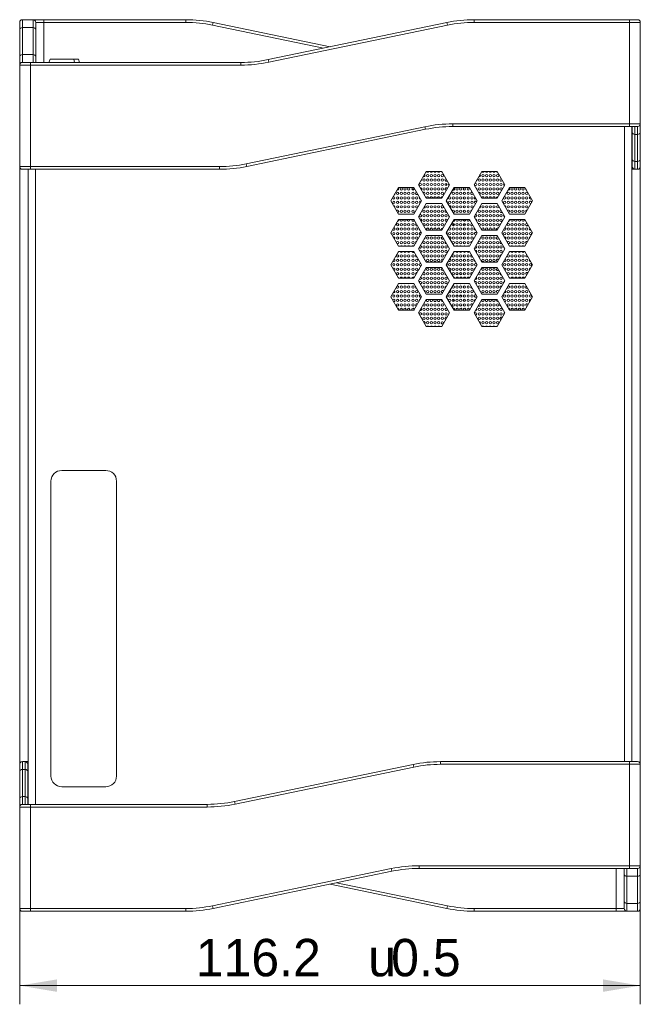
# Model space of a CAD drawing. Header units: millimetres. Extents: x 0 to 841, y 0 to 594.
# Tile 8 of 17: x 194 to 311, y 157 to 342. Entities that reach past the tile are written whole.
import ezdxf
from ezdxf.enums import TextEntityAlignment as Align

# ---------------------------------------------------------------- set-up
doc = ezdxf.new("R2010")
doc.units = ezdxf.units.MM
doc.layers.get('0').update_dxf_attribs({"lineweight": 18})
for name, color, linetype, lineweight in [('BX三合一钣', 7, 'Continuous', 18), ('BX三合一钣金-', 7, 'Continuous', 18), ('Default', 7, 'Continuous', 18), ('E200_R4_MID_V5.S', 7, 'Continuous', 18), ('E200_R4_POSTB_V4', 7, 'Continuous', 18), ('ID3823', 7, 'Continuous', 18), ('ID4143', 7, 'Continuous', 18), ('贴纸', 7, 'Continuous', 18)]:
    doc.layers.add(name, color=color, linetype=linetype, lineweight=lineweight)
doc.styles.add('SEACAD_Arial', font='txt', dxfattribs={"width": 0.7})
doc.styles.add('SEACAD_Solid_Edge_ANSI1_Symbols', font='txt')
doc.dimstyles.new('国标', dxfattribs={"dimtxt": 7, "dimasz": 7, "dimexe": 3.5, "dimexo": 3.5, "dimgap": 1.75, "dimtad": 1, "dimdsep": 46, "dimtxsty": 'SEACAD_Arial', "dimblk": '_CAXARROW', "dimcen": 3.5, "dimdle": 14, "dimadec": 1, "dimazin": 0, "dimtfac": 0.5, "dimtdec": 3, "dimtmove": 0, "dimatfit": 3, "dimfxl": 1, "dimtolj": 1, "dimarcsym": 0})

# ---------------------------------------------------------------- blocks, each defined once
blk = doc.blocks.new('SE')
at = {"layer": 'BX三合一钣', "color": 7, "linetype": 'Continuous'}
for p, q in [((113.22, 28), (113.22, 146.88)), ((114.6, 28), (114.6, 146.88)), ((1.6, 138.88), (1.6, 20)), ((2.98, 138.88), (2.98, 20)), ((76.12, 138.48), (74.68, 135.98)), ((79.01, 138.48), (76.12, 138.48)), ((80.45, 135.98), (79.01, 138.48)), ((86.51, 138.48), (85.07, 135.98)), ((89.4, 138.48), (86.51, 138.48)), ((90.84, 135.98), (89.4, 138.48)), ((70.93, 135.48), (69.48, 132.98)), ((73.81, 135.48), (70.93, 135.48)), ((75.26, 132.98), (73.81, 135.48)), ((74.68, 135.98), (76.12, 133.48)), ((79.01, 133.48), (80.45, 135.98)), ((81.32, 135.48), (79.87, 132.98)), ((84.2, 135.48), (81.32, 135.48)), ((85.65, 132.98), (84.2, 135.48)), ((85.07, 135.98), (86.51, 133.48)), ((89.4, 133.48), (90.84, 135.98)), ((91.71, 135.48), (90.26, 132.98)), ((94.59, 135.48), (91.71, 135.48)), ((96.04, 132.98), (94.59, 135.48)), ((69.48, 132.98), (70.93, 130.48)), ((73.81, 130.48), (75.26, 132.98)), ((76.12, 133.48), (79.01, 133.48)), ((79.87, 132.98), (81.32, 130.48)), ((84.2, 130.48), (85.65, 132.98)), ((86.51, 133.48), (89.4, 133.48)), ((90.26, 132.98), (91.71, 130.48)), ((94.59, 130.48), (96.04, 132.98)), ((76.12, 132.48), (74.68, 129.98)), ((79.01, 132.48), (76.12, 132.48)), ((80.45, 129.98), (79.01, 132.48)), ((86.51, 132.48), (85.07, 129.98)), ((89.4, 132.48), (86.51, 132.48)), ((90.84, 129.98), (89.4, 132.48)), ((70.93, 129.48), (69.48, 126.98)), ((70.93, 130.48), (73.81, 130.48)), ((73.81, 129.48), (70.93, 129.48)), ((75.26, 126.98), (73.81, 129.48)), ((74.68, 129.98), (76.12, 127.48)), ((79.01, 127.48), (80.45, 129.98)), ((81.32, 129.48), (79.87, 126.98)), ((81.32, 130.48), (84.2, 130.48)), ((84.2, 129.48), (81.32, 129.48)), ((85.65, 126.98), (84.2, 129.48)), ((85.07, 129.98), (86.51, 127.48)), ((89.4, 127.48), (90.84, 129.98)), ((91.71, 129.48), (90.26, 126.98)), ((91.71, 130.48), (94.59, 130.48)), ((94.59, 129.48), (91.71, 129.48)), ((96.04, 126.98), (94.59, 129.48)), ((76.12, 127.48), (79.01, 127.48)), ((86.51, 127.48), (89.4, 127.48)), ((69.48, 126.98), (70.93, 124.48)), ((73.81, 124.48), (75.26, 126.98)), ((76.12, 126.48), (74.68, 123.98)), ((79.01, 126.48), (76.12, 126.48)), ((80.45, 123.98), (79.01, 126.48)), ((79.87, 126.98), (81.32, 124.48)), ((84.2, 124.48), (85.65, 126.98)), ((86.51, 126.48), (85.07, 123.98)), ((89.4, 126.48), (86.51, 126.48)), ((90.84, 123.98), (89.4, 126.48)), ((90.26, 126.98), (91.71, 124.48)), ((94.59, 124.48), (96.04, 126.98)), ((70.93, 124.48), (73.81, 124.48)), ((74.68, 123.98), (76.12, 121.48)), ((79.01, 121.48), (80.45, 123.98)), ((81.32, 124.48), (84.2, 124.48)), ((85.07, 123.98), (86.51, 121.48)), ((89.4, 121.48), (90.84, 123.98)), ((91.71, 124.48), (94.59, 124.48)), ((70.93, 123.48), (69.48, 120.98)), ((73.81, 123.48), (70.93, 123.48)), ((75.26, 120.98), (73.81, 123.48)), ((81.32, 123.48), (79.87, 120.98)), ((84.2, 123.48), (81.32, 123.48)), ((85.65, 120.98), (84.2, 123.48)), ((91.71, 123.48), (90.26, 120.98)), ((94.59, 123.48), (91.71, 123.48)), ((96.04, 120.98), (94.59, 123.48)), ((69.48, 120.98), (70.93, 118.48)), ((73.81, 118.48), (75.26, 120.98)), ((76.12, 120.48), (74.68, 117.98)), ((76.12, 121.48), (79.01, 121.48)), ((79.01, 120.48), (76.12, 120.48)), ((80.45, 117.98), (79.01, 120.48)), ((79.87, 120.98), (81.32, 118.48)), ((84.2, 118.48), (85.65, 120.98)), ((86.51, 120.48), (85.07, 117.98)), ((86.51, 121.48), (89.4, 121.48)), ((89.4, 120.48), (86.51, 120.48)), ((90.84, 117.98), (89.4, 120.48)), ((90.26, 120.98), (91.71, 118.48)), ((94.59, 118.48), (96.04, 120.98)), ((70.93, 118.48), (73.81, 118.48)), ((74.68, 117.98), (76.12, 115.48)), ((79.01, 115.48), (80.45, 117.98)), ((81.32, 118.48), (84.2, 118.48)), ((85.07, 117.98), (86.51, 115.48)), ((89.4, 115.48), (90.84, 117.98)), ((91.71, 118.48), (94.59, 118.48)), ((70.93, 117.48), (69.48, 114.98)), ((73.81, 117.48), (70.93, 117.48)), ((75.26, 114.98), (73.81, 117.48)), ((81.32, 117.48), (79.87, 114.98)), ((84.2, 117.48), (81.32, 117.48)), ((85.65, 114.98), (84.2, 117.48)), ((91.71, 117.48), (90.26, 114.98)), ((94.59, 117.48), (91.71, 117.48)), ((96.04, 114.98), (94.59, 117.48)), ((69.48, 114.98), (70.93, 112.48)), ((73.81, 112.48), (75.26, 114.98)), ((76.12, 114.48), (74.68, 111.98)), ((76.12, 115.48), (79.01, 115.48)), ((79.01, 114.48), (76.12, 114.48)), ((80.45, 111.98), (79.01, 114.48)), ((79.87, 114.98), (81.32, 112.48)), ((84.2, 112.48), (85.65, 114.98)), ((86.51, 114.48), (85.07, 111.98)), ((86.51, 115.48), (89.4, 115.48)), ((89.4, 114.48), (86.51, 114.48)), ((90.84, 111.98), (89.4, 114.48)), ((90.26, 114.98), (91.71, 112.48)), ((94.59, 112.48), (96.04, 114.98)), ((70.93, 112.48), (73.81, 112.48)), ((81.32, 112.48), (84.2, 112.48)), ((91.71, 112.48), (94.59, 112.48)), ((74.68, 111.98), (76.12, 109.48)), ((79.01, 109.48), (80.45, 111.98)), ((85.07, 111.98), (86.51, 109.48)), ((89.4, 109.48), (90.84, 111.98)), ((76.12, 109.48), (79.01, 109.48)), ((86.51, 109.48), (89.4, 109.48))]:
    blk.add_line(p, q, dxfattribs=at)
at = {"layer": 'BX三合一钣金-', "color": 7, "linetype": 'Continuous'}
for p, q in [((0, 165.06), (0, 166.38)), ((0.5, 166.88), (0.5, 165.42)), ((0.5, 166.88), (2.5, 166.88)), ((2.5, 165.42), (2.5, 166.88)), ((2.5, 166.88), (4.5, 166.88)), ((3, 166.38), (3, 165.06)), ((4.5, 166.38), (3, 166.38)), ((4.5, 166.38), (4.5, 166.88)), ((4.5, 166.88), (31.13, 166.88)), ((31.13, 166.38), (4.5, 166.38)), ((4.5, 166.38), (4.5, 158.88)), ((31.13, 166.38), (31.13, 166.88)), ((36.22, 166.36), (36.11, 165.87)), ((36.22, 166.36), (58.1, 161.81)), ((46.52, 159.4), (79.98, 166.36)), ((79.98, 166.36), (80.09, 165.87)), ((85.07, 166.88), (85.07, 166.38)), ((85.07, 166.88), (114.2, 166.88)), ((114.2, 166.38), (85.07, 166.38)), ((114.2, 166.88), (114.2, 166.38)), ((114.2, 166.88), (115.7, 166.88)), ((116.2, 166.38), (114.2, 166.38)), ((114.2, 147.38), (114.2, 166.38)), ((116.2, 166.38), (116.2, 147.38)), ((0, 159.99), (0, 165.06)), ((0.5, 165.42), (0.5, 160.34)), ((2.5, 165.42), (0.5, 165.42)), ((2.5, 160.34), (2.5, 165.42)), ((3, 165.06), (3, 159.99)), ((56.87, 161.55), (36.11, 165.87)), ((80.09, 165.87), (46.62, 158.91)), ((0, 158.38), (0, 159.99)), ((0.5, 160.34), (0.5, 158.88)), ((0.5, 160.34), (2.5, 160.34)), ((0.5, 158.88), (2, 158.88)), ((2, 158.88), (2, 158.38)), ((2, 158.88), (41.43, 158.88)), ((2.5, 158.88), (2.5, 160.34)), ((3, 159.99), (3, 158.88)), ((41.43, 158.88), (41.43, 158.38)), ((46.52, 159.4), (46.62, 158.91)), ((2, 158.38), (0, 158.38)), ((0, 139.38), (0, 158.38)), ((41.43, 158.38), (2, 158.38)), ((2, 158.38), (2, 139.38)), ((42.41, 139.89), (75.88, 146.85)), ((75.98, 146.36), (42.52, 139.4)), ((75.98, 146.36), (75.88, 146.85)), ((81.07, 146.88), (81.07, 147.38)), ((81.07, 147.38), (114.2, 147.38)), ((114.2, 146.88), (81.07, 146.88)), ((114.2, 146.88), (114.2, 147.38)), ((114.2, 147.38), (116.2, 147.38)), ((115.7, 146.88), (114.2, 146.88)), ((114.7, 145.77), (114.7, 146.88)), ((114.7, 140.7), (114.7, 145.77)), ((115.2, 146.88), (115.2, 145.42)), ((115.7, 145.42), (115.7, 146.88)), ((116.2, 147.38), (116.2, 145.77)), ((116.2, 145.77), (116.2, 140.7)), ((115.2, 145.42), (115.2, 140.34)), ((115.7, 145.42), (115.2, 145.42)), ((115.7, 140.34), (115.7, 145.42)), ((114.7, 139.38), (114.7, 140.7)), ((115.2, 140.34), (115.2, 138.88)), ((115.2, 140.34), (115.7, 140.34)), ((115.7, 138.88), (115.7, 140.34)), ((116.2, 140.7), (116.2, 139.38)), ((0, 139.38), (2, 139.38)), ((2, 138.88), (0.5, 138.88)), ((2, 138.88), (2, 139.38)), ((2, 139.38), (37.43, 139.38)), ((37.43, 138.88), (2, 138.88)), ((37.43, 138.88), (37.43, 139.38)), ((42.52, 139.4), (42.41, 139.89)), ((114.6, 139.38), (114.7, 139.38)), ((115.2, 138.88), (114.6, 138.88)), ((115.7, 138.88), (115.2, 138.88)), ((0.5, 28), (0.5, 26.54)), ((0.5, 28), (1, 28)), ((1, 26.54), (1, 28)), ((1, 28), (1.6, 28)), ((78.77, 28), (78.77, 27.5)), ((78.77, 28), (114.2, 28)), ((114.2, 28), (114.2, 27.5)), ((114.2, 28), (115.7, 28)), ((0, 26.18), (0, 27.5)), ((0, 21.11), (0, 26.18)), ((0.5, 26.54), (0.5, 21.46)), ((1, 26.54), (0.5, 26.54)), ((1, 21.46), (1, 26.54)), ((1.5, 27.5), (1.5, 26.18)), ((1.6, 27.5), (1.5, 27.5)), ((1.5, 26.18), (1.5, 21.11)), ((40.22, 20.52), (73.68, 27.48)), ((73.79, 26.99), (40.32, 20.03)), ((73.68, 27.48), (73.79, 26.99)), ((114.2, 27.5), (78.77, 27.5)), ((116.2, 27.5), (114.2, 27.5)), ((114.2, 8.5), (114.2, 27.5)), ((116.2, 27.5), (116.2, 8.5)), ((0, 19.5), (0, 21.11)), ((0.5, 21.46), (0.5, 20)), ((0.5, 21.46), (1, 21.46)), ((1, 20), (1, 21.46)), ((1.5, 21.11), (1.5, 20)), ((40.22, 20.52), (40.32, 20.03)), ((2, 19.5), (0, 19.5)), ((0, 0.5), (0, 19.5)), ((0.5, 20), (2, 20)), ((2, 20), (2, 19.5)), ((2, 20), (35.13, 20)), ((35.13, 19.5), (2, 19.5)), ((2, 19.5), (2, 0.5)), ((35.13, 20), (35.13, 19.5)), ((36.11, 1.01), (69.58, 7.97)), ((69.68, 7.48), (36.22, 0.52)), ((69.68, 7.48), (69.58, 7.97)), ((74.77, 8), (74.77, 8.5)), ((74.77, 8.5), (114.2, 8.5)), ((114.2, 8), (74.77, 8)), ((111.7, 0.5), (111.7, 8)), ((113.2, 6.89), (113.2, 8)), ((113.7, 8), (113.7, 6.54)), ((114.2, 8), (114.2, 8.5)), ((114.2, 8.5), (116.2, 8.5)), ((115.7, 8), (114.2, 8)), ((115.7, 6.54), (115.7, 8)), ((116.2, 8.5), (116.2, 6.89)), ((113.2, 1.82), (113.2, 6.89)), ((113.7, 6.54), (113.7, 1.46)), ((115.7, 6.54), (113.7, 6.54)), ((115.7, 1.46), (115.7, 6.54)), ((116.2, 6.89), (116.2, 1.82)), ((79.98, 0.52), (58.1, 5.07)), ((59.33, 5.33), (80.09, 1.01)), ((0, 0.5), (2, 0.5)), ((2, 0), (0.5, 0)), ((2, 0), (2, 0.5)), ((2, 0.5), (31.13, 0.5)), ((31.13, 0), (2, 0)), ((31.13, 0), (31.13, 0.5)), ((36.22, 0.52), (36.11, 1.01)), ((79.98, 0.52), (80.09, 1.01)), ((85.07, 0.5), (85.07, 0)), ((85.07, 0.5), (111.7, 0.5)), ((111.7, 0), (85.07, 0)), ((111.7, 0.5), (111.7, 0)), ((111.7, 0.5), (113.2, 0.5)), ((113.7, 0), (111.7, 0)), ((113.2, 0.5), (113.2, 1.82)), ((113.7, 1.46), (113.7, 0)), ((113.7, 1.46), (115.7, 1.46)), ((115.7, 0), (113.7, 0)), ((115.7, 0), (115.7, 1.46)), ((116.2, 1.82), (116.2, 0.5))]:
    blk.add_line(p, q, dxfattribs=at)
for centre, radius, start, end in [((0.5, 166.38), 0.5, 90, 180), ((2.5, 166.38), 0.5, 0, 90), ((31.13, 141.88), 25, 78.2614, 90), ((31.13, 141.88), 24.5, 78.2614, 90), ((85.07, 141.88), 25, 90, 101.7386), ((85.07, 141.88), 24.5, 90, 101.7386), ((115.7, 166.38), 0.5, 0, 90), ((0.5, 158.38), 0.5, 90, 180), ((41.43, 183.88), 25, 270, 281.7386), ((41.43, 183.88), 25.5, 270, 281.7386), ((81.07, 121.88), 25.5, 90, 101.7386), ((81.07, 121.88), 25, 90, 101.7386), ((115.7, 147.38), 0.5, 270, 0), ((0.5, 139.38), 0.5, 180, 270), ((37.43, 163.88), 24.5, 270, 281.7386), ((37.43, 163.88), 25, 270, 281.7386), ((115.2, 139.38), 0.5, 180, 270), ((115.7, 139.38), 0.5, 270, 0), ((0.5, 27.5), 0.5, 90, 180), ((1, 27.5), 0.5, 0, 90), ((78.77, 3), 25, 90, 101.7386), ((115.7, 27.5), 0.5, 0, 90), ((78.77, 3), 24.5, 90, 101.7386), ((35.13, 45), 25, 270, 281.7386), ((0.5, 19.5), 0.5, 90, 180), ((35.13, 45), 25.5, 270, 281.7386), ((74.77, -17), 25.5, 90, 101.7386), ((74.77, -17), 25, 90, 101.7386), ((115.7, 8.5), 0.5, 270, 0), ((0.5, 0.5), 0.5, 180, 270), ((31.13, 25), 24.5, 270, 281.7386), ((31.13, 25), 25, 270, 281.7386), ((85.07, 25), 25, 258.2614, 270), ((85.07, 25), 24.5, 258.2614, 270), ((113.7, 0.5), 0.5, 180, 270), ((115.7, 0.5), 0.5, 270, 0)]:
    blk.add_arc(centre, radius, start, end, dxfattribs=at)
for centre, major_axis, start_param, end_param in [((0.5, 165.06), (0.5, 0), 1.570796, 3.141593), ((2.5, 165.06), (0.5, 0), 0, 1.570796), ((0.5, 159.99), (0.5, 0), 1.570796, 3.141593), ((2.5, 159.99), (0.5, 0), 0, 1.570796), ((115.2, 145.77), (-0.5, 0), 0, 1.570796), ((115.7, 145.77), (-0.5, 0), 1.570796, 3.141593), ((115.2, 140.7), (-0.5, 0), 0, 1.570796), ((115.7, 140.7), (-0.5, 0), 1.570796, 3.141593), ((0.5, 26.18), (0.5, 0), 1.570796, 3.141593), ((1, 26.18), (0.5, 0), 0, 1.570796), ((0.5, 21.11), (0.5, 0), 1.570796, 3.141593), ((1, 21.11), (0.5, 0), 0, 1.570796), ((113.7, 6.89), (-0.5, 0), 0, 1.570796), ((115.7, 6.89), (-0.5, 0), 1.570796, 3.141593), ((113.7, 1.82), (-0.5, 0), 0, 1.570796), ((115.7, 1.82), (-0.5, 0), 1.570796, 3.141593)]:
    blk.add_ellipse(centre, major_axis=major_axis, ratio=0.707107, start_param=start_param, end_param=end_param, dxfattribs=at)
at = {"layer": 'E200_R4_MID_V5.S', "color": 7, "linetype": 'Continuous'}
for centre, start, end in [((82.19, 129), 298.3905, 320.6831), ((82.19, 118.5), 172.0527, 181.3568), ((82.19, 118.5), 95.1126, 123.0352), ((82.19, 118.5), 51.9941, 76.1634)]:
    blk.add_arc(centre, 0.8, start, end, dxfattribs=at)
at = {"layer": 'E200_R4_POSTB_V4', "color": 7, "linetype": 'Continuous'}
for centre, radius, start, end in [((80.94, 136.25), 1.1, 150.5211, 158.0805), ((73.69, 136.25), 1.1, 255.83, 270), ((73.69, 136.25), 1.1, 270, 278.5283), ((80.94, 136.25), 1.1, 180.3075, 202.5752), ((80.94, 136.25), 1.1, 280.1525, 295.9271), ((82.19, 129), 1.1, 6.7882, 25.9331), ((82.19, 129), 1.1, 195.1902, 217.9431), ((82.19, 129), 1.1, 326.1528, 345.6947), ((82.19, 118.5), 1.1, 133.7312, 145.5937), ((82.19, 118.5), 1.1, 57.0832, 71.074), ((82.19, 118.5), 1.1, 359.0128, 11.0137), ((82.19, 118.5), 1.1, 248.168, 254.2602), ((82.19, 118.5), 1.1, 287.6804, 292.1316), ((82.19, 114.25), 1, 163.4329, 180), ((82.19, 114.25), 1, 95.148, 120.0241), ((82.19, 114.25), 1, 53.4579, 78.515), ((82.19, 114.25), 1, 0, 14.3559), ((82.19, 114.25), 1, 180, 188.5339), ((82.19, 114.25), 1, 241.9696, 257.061), ((82.19, 114.25), 1, 287.1692, 308.2399), ((82.19, 114.25), 1, 352.8247, 360)]:
    blk.add_arc(centre, radius, start, end, dxfattribs=at)
at = {"layer": 'ID3823', "color": 7, "linetype": 'Continuous'}
for p, q in [((5.71, 159.5), (5.48, 158.88)), ((5.71, 159.5), (10.11, 159.5)), ((10.98, 159.5), (10.11, 159.5)), ((10.11, 159.5), (10.26, 158.88)), ((11.21, 158.88), (10.98, 159.5))]:
    blk.add_line(p, q, dxfattribs=at)
at = {"layer": 'ID4143', "color": 7, "linetype": 'Continuous'}
for p, q in [((16.13, 82.5), (7.86, 82.5)), ((5.86, 25.3), (5.86, 80.5)), ((18.13, 25.3), (18.13, 80.5)), ((7.86, 23.3), (16.13, 23.3))]:
    blk.add_line(p, q, dxfattribs=at)
for centre, start, end in [((7.86, 80.5), 90, 180), ((16.13, 80.5), 0, 90), ((7.86, 25.3), 180, 270), ((16.13, 25.3), 270, 0)]:
    blk.add_arc(centre, 2, start, end, dxfattribs=at)
at = {"layer": '贴纸', "color": 7, "linetype": 'Continuous'}
blk.add_line((85.57, 126.84), (85.57, 126.84), dxfattribs=at)
for centre in [(75.7, 136.86), (76.39, 137.7), (76.39, 136.86), (77.08, 137.7), (77.08, 136.86), (77.77, 137.7), (77.77, 136.86), (78.46, 137.7), (78.46, 136.86), (79.15, 137.7), (79.15, 136.86), (86.04, 136.86), (86.73, 137.7), (86.73, 136.86), (87.41, 137.7), (87.41, 136.86), (88.1, 137.7), (88.1, 136.86), (88.79, 137.7), (88.79, 136.86), (89.48, 137.7), (89.48, 136.86), (70.74, 134.36), (71.43, 135.19), (71.43, 134.36), (72.12, 135.19), (72.12, 134.36), (72.81, 135.19), (72.81, 134.36), (73.64, 135.19), (73.64, 134.36), (75.02, 136.03), (75.7, 136.03), (75.7, 135.19), (76.39, 136.03), (76.39, 135.19), (76.39, 134.36), (77.08, 136.03), (77.08, 135.19), (77.08, 134.36), (77.77, 136.03), (77.77, 135.19), (77.77, 134.36), (78.46, 136.03), (78.46, 135.19), (78.46, 134.36), (79.15, 136.03), (79.15, 135.19), (79.15, 134.36), (79.84, 136.03), (81.21, 134.36), (81.9, 135.19), (81.9, 134.36), (82.59, 135.19), (82.59, 134.36), (83.28, 135.19), (83.28, 134.36), (83.97, 135.19), (83.97, 134.36), (85.35, 136.03), (86.04, 136.03), (86.04, 135.19), (86.73, 136.03), (86.73, 135.19), (86.73, 134.36), (87.41, 136.03), (87.41, 135.19), (87.41, 134.36), (88.1, 136.03), (88.1, 135.19), (88.1, 134.36), (88.79, 136.03), (88.79, 135.19), (88.79, 134.36), (89.48, 136.03), (89.48, 135.19), (89.48, 134.36), (90.13, 136.03), (90.13, 135.19), (91.51, 134.36), (92.2, 135.19), (92.2, 134.36), (92.89, 135.19), (92.89, 134.36), (93.57, 135.19), (93.57, 134.36), (94.26, 135.19), (94.26, 134.36), (94.95, 134.36), (70.05, 133.52), (70.05, 132.69), (70.74, 133.52), (70.74, 132.69), (71.43, 133.52), (71.43, 132.69), (72.12, 133.52), (72.12, 132.69), (72.81, 133.52), (72.81, 132.69), (73.64, 133.52), (73.64, 132.69), (74.33, 133.52), (74.33, 132.69), (80.53, 133.52), (80.53, 132.69), (81.21, 133.52), (81.21, 132.69), (81.9, 133.52), (81.9, 132.69), (82.59, 133.52), (82.59, 132.69), (83.28, 133.52), (83.28, 132.69), (83.97, 133.52), (83.97, 132.69), (84.66, 133.52), (84.66, 132.69), (90.82, 132.69), (91.51, 133.52), (91.51, 132.69), (92.2, 133.52), (92.2, 132.69), (92.89, 133.52), (92.89, 132.69), (93.57, 133.52), (93.57, 132.69), (94.26, 133.52), (94.26, 132.69), (94.95, 133.52), (94.95, 132.69), (70.74, 131.85), (71.43, 131.85), (71.43, 131.02), (72.12, 131.85), (72.12, 131.02), (72.81, 131.85), (72.81, 131.02), (73.64, 131.85), (73.64, 131.02), (74.33, 131.85), (75.7, 131.02), (76.39, 131.85), (76.39, 131.02), (77.08, 131.85), (77.08, 131.02), (77.77, 131.85), (77.77, 131.02), (78.46, 131.85), (78.46, 131.02), (79.15, 131.02), (81.21, 131.85), (81.9, 131.85), (81.9, 131.02), (82.59, 131.85), (82.59, 131.02), (83.28, 131.85), (83.28, 131.02), (83.97, 131.85), (83.97, 131.02), (84.66, 131.85), (86.04, 131.02), (86.73, 131.85), (86.73, 131.02), (87.41, 131.85), (87.41, 131.02), (88.1, 131.85), (88.1, 131.02), (88.79, 131.85), (88.79, 131.02), (89.48, 131.85), (89.48, 131.02), (91.51, 131.85), (92.2, 131.85), (92.2, 131.02), (92.89, 131.85), (92.89, 131.02), (93.57, 131.85), (93.57, 131.02), (94.26, 131.85), (94.26, 131.02), (94.95, 131.85), (75.7, 130.18), (75.7, 129.35), (76.39, 130.18), (76.39, 129.35), (77.08, 130.18), (77.08, 129.35), (77.77, 130.18), (77.77, 129.35), (78.46, 130.18), (78.46, 129.35), (79.15, 130.18), (79.15, 129.35), (79.84, 130.18), (86.04, 130.18), (86.04, 129.35), (86.73, 130.18), (86.73, 129.35), (87.41, 130.18), (87.41, 129.35), (88.1, 130.18), (88.1, 129.35), (88.79, 130.18), (88.79, 129.35), (89.48, 130.18), (89.48, 129.35), (90.13, 130.18), (90.13, 129.35), (70.74, 128.51), (70.74, 127.68), (71.43, 128.51), (71.43, 127.68), (72.12, 128.51), (72.12, 127.68), (72.81, 128.51), (72.81, 127.68), (73.64, 128.51), (73.64, 127.68), (74.33, 127.68), (76.39, 128.51), (77.08, 128.51), (77.77, 128.51), (78.46, 128.51), (79.15, 128.51), (80.53, 127.68), (81.21, 128.51), (81.21, 127.68), (81.9, 128.51), (81.9, 127.68), (82.59, 128.51), (82.59, 127.68), (83.28, 128.51), (83.28, 127.68), (83.97, 128.51), (83.97, 127.68), (84.66, 127.68), (86.73, 128.51), (87.41, 128.51), (88.1, 128.51), (88.79, 128.51), (89.48, 128.51), (91.51, 128.51), (91.51, 127.68), (92.2, 128.51), (92.2, 127.68), (92.89, 128.51), (92.89, 127.68), (93.57, 128.51), (93.57, 127.68), (94.26, 128.51), (94.26, 127.68), (94.95, 127.68), (70.05, 126.84), (70.74, 126.84), (70.74, 126.01), (71.43, 126.84), (71.43, 126.01), (71.43, 125.17), (72.12, 126.84), (72.12, 126.01), (72.12, 125.17), (72.81, 126.84), (72.81, 126.01), (72.81, 125.17), (73.64, 126.84), (73.64, 126.01), (73.64, 125.17), (74.33, 126.84), (74.33, 126.01), (75.7, 125.17), (76.39, 126.01), (76.39, 125.17), (77.08, 126.01), (77.08, 125.17), (77.77, 126.01), (77.77, 125.17), (78.46, 126.01), (78.46, 125.17), (79.15, 125.17), (80.53, 126.84), (81.21, 126.84), (81.21, 126.01), (81.21, 125.17), (81.9, 126.84), (81.9, 126.01), (81.9, 125.17), (82.59, 126.84), (82.59, 126.01), (82.59, 125.17), (83.28, 126.84), (83.28, 126.01), (83.28, 125.17), (83.97, 126.84), (83.97, 126.01), (83.97, 125.17), (84.66, 126.84), (84.66, 126.01), (86.04, 125.17), (86.73, 126.01), (86.73, 125.17), (87.41, 126.01), (87.41, 125.17), (88.1, 126.01), (88.1, 125.17), (88.79, 126.01), (88.79, 125.17), (89.48, 125.17), (90.82, 126.84), (91.51, 126.84), (91.51, 126.01), (92.2, 126.84), (92.2, 126.01), (92.2, 125.17), (92.89, 126.84), (92.89, 126.01), (92.89, 125.17), (93.57, 126.84), (93.57, 126.01), (93.57, 125.17), (94.26, 126.84), (94.26, 126.01), (94.26, 125.17), (94.95, 126.84), (94.95, 126.01), (95.64, 126.84), (75.7, 124.34), (75.7, 123.5), (76.39, 124.34), (76.39, 123.5), (77.08, 124.34), (77.08, 123.5), (77.77, 124.34), (77.77, 123.5), (78.46, 124.34), (78.46, 123.5), (79.15, 124.34), (79.15, 123.5), (79.84, 124.34), (79.84, 123.5), (86.04, 124.34), (86.04, 123.5), (86.73, 124.34), (86.73, 123.5), (87.41, 124.34), (87.41, 123.5), (88.1, 124.34), (88.1, 123.5), (88.79, 124.34), (88.79, 123.5), (89.48, 124.34), (89.48, 123.5), (90.13, 124.34), (90.13, 123.5), (70.74, 122.67), (70.74, 121.83), (71.43, 122.67), (71.43, 121.83), (72.12, 122.67), (72.12, 121.83), (72.81, 122.67), (72.81, 121.83), (73.64, 122.67), (73.64, 121.83), (74.33, 121.83), (75.7, 122.67), (76.39, 122.67), (76.39, 121.83), (77.08, 122.67), (77.08, 121.83), (77.77, 122.67), (77.77, 121.83), (78.46, 122.67), (78.46, 121.83), (79.15, 122.67), (81.21, 122.67), (81.21, 121.83), (81.9, 122.67), (81.9, 121.83), (82.59, 122.67), (82.59, 121.83), (83.28, 122.67), (83.28, 121.83), (83.97, 122.67), (83.97, 121.83), (84.66, 121.83), (86.73, 122.67), (86.73, 121.83), (87.41, 122.67), (87.41, 121.83), (88.1, 122.67), (88.1, 121.83), (88.79, 122.67), (88.79, 121.83), (89.48, 122.67), (91.51, 122.67), (91.51, 121.83), (92.2, 122.67), (92.2, 121.83), (92.89, 122.67), (92.89, 121.83), (93.57, 122.67), (93.57, 121.83), (94.26, 122.67), (94.26, 121.83), (94.95, 121.83), (70.05, 121), (70.74, 121), (70.74, 120.16), (71.43, 121), (71.43, 120.16), (72.12, 121), (72.12, 120.16), (72.81, 121), (72.81, 120.16), (73.64, 121), (73.64, 120.16), (74.33, 121), (74.33, 120.16), (76.39, 120.16), (77.08, 120.16), (77.77, 120.16), (78.46, 120.16), (80.53, 121), (81.21, 121), (81.21, 120.16), (81.9, 121), (81.9, 120.16), (82.59, 121), (82.59, 120.16), (83.28, 121), (83.28, 120.16), (83.97, 121), (83.97, 120.16), (84.66, 121), (84.66, 120.16), (85.35, 121), (86.73, 120.16), (87.41, 120.16), (88.1, 120.16), (88.79, 120.16), (90.82, 121), (91.51, 121), (91.51, 120.16), (92.2, 121), (92.2, 120.16), (92.89, 121), (92.89, 120.16), (93.57, 121), (93.57, 120.16), (94.26, 121), (94.26, 120.16), (94.95, 121), (94.95, 120.16), (95.64, 121), (70.74, 119.33), (71.43, 119.33), (72.12, 119.33), (72.81, 119.33), (73.64, 119.33), (75.7, 118.49), (76.39, 119.33), (76.39, 118.49), (77.08, 119.33), (77.08, 118.49), (77.77, 119.33), (77.77, 118.49), (78.46, 119.33), (78.46, 118.49), (79.15, 119.33), (79.15, 118.49), (79.84, 118.49), (81.21, 119.33), (81.9, 119.33), (82.59, 119.33), (83.28, 119.33), (83.97, 119.33), (86.04, 118.49), (86.73, 119.33), (86.73, 118.49), (87.41, 119.33), (87.41, 118.49), (88.1, 119.33), (88.1, 118.49), (88.79, 119.33), (88.79, 118.49), (89.48, 119.33), (89.48, 118.49), (90.13, 118.49), (91.51, 119.33), (92.2, 119.33), (92.89, 119.33), (93.57, 119.33), (94.26, 119.33), (70.74, 115.99), (71.43, 116.82), (71.43, 115.99), (72.12, 116.82), (72.12, 115.99), (72.81, 116.82), (72.81, 115.99), (73.64, 116.82), (73.64, 115.99), (74.33, 115.99), (75.7, 117.66), (75.7, 116.82), (76.39, 117.66), (76.39, 116.82), (76.39, 115.99), (77.08, 117.66), (77.08, 116.82), (77.08, 115.99), (77.77, 117.66), (77.77, 116.82), (77.77, 115.99), (78.46, 117.66), (78.46, 116.82), (78.46, 115.99), (79.15, 117.66), (79.15, 116.82), (79.84, 117.66), (81.21, 116.82), (81.21, 115.99), (81.9, 116.82), (81.9, 115.99), (82.59, 116.82), (82.59, 115.99), (83.28, 116.82), (83.28, 115.99), (83.97, 116.82), (83.97, 115.99), (84.66, 115.99), (86.04, 117.66), (86.04, 116.82), (86.73, 117.66), (86.73, 116.82), (86.73, 115.99), (87.41, 117.66), (87.41, 116.82), (87.41, 115.99), (88.1, 117.66), (88.1, 116.82), (88.1, 115.99), (88.79, 117.66), (88.79, 116.82), (88.79, 115.99), (89.48, 117.66), (89.48, 116.82), (90.13, 117.66), (91.51, 115.99), (92.2, 116.82), (92.2, 115.99), (92.89, 116.82), (92.89, 115.99), (93.57, 116.82), (93.57, 115.99), (94.26, 116.82), (94.26, 115.99), (94.95, 115.99), (70.05, 115.15), (70.74, 115.15), (70.74, 114.32), (71.43, 115.15), (71.43, 114.32), (72.12, 115.15), (72.12, 114.32), (72.81, 115.15), (72.81, 114.32), (73.64, 115.15), (73.64, 114.32), (74.33, 115.15), (74.33, 114.32), (80.53, 115.15), (80.53, 114.32), (81.21, 115.15), (81.21, 114.32), (81.9, 115.15), (81.9, 114.32), (82.59, 115.15), (82.59, 114.32), (83.28, 115.15), (83.28, 114.32), (83.97, 115.15), (83.97, 114.32), (84.66, 115.15), (84.66, 114.32), (90.82, 115.15), (91.51, 115.15), (91.51, 114.32), (92.2, 115.15), (92.2, 114.32), (92.89, 115.15), (92.89, 114.32), (93.57, 115.15), (93.57, 114.32), (94.26, 115.15), (94.26, 114.32), (94.95, 115.15), (94.95, 114.32), (95.64, 115.15), (70.74, 113.48), (71.43, 113.48), (72.12, 113.48), (72.81, 113.48), (73.64, 113.48), (75.7, 112.65), (76.39, 113.48), (76.39, 112.65), (77.08, 113.48), (77.08, 112.65), (77.77, 113.48), (77.77, 112.65), (78.46, 113.48), (78.46, 112.65), (79.15, 113.48), (79.15, 112.65), (81.21, 113.48), (81.9, 113.48), (82.59, 113.48), (83.28, 113.48), (83.97, 113.48), (86.04, 112.65), (86.73, 113.48), (86.73, 112.65), (87.41, 113.48), (87.41, 112.65), (88.1, 113.48), (88.1, 112.65), (88.79, 113.48), (88.79, 112.65), (89.48, 113.48), (89.48, 112.65), (90.13, 112.65), (91.51, 113.48), (92.2, 113.48), (92.89, 113.48), (93.57, 113.48), (94.26, 113.48), (75.7, 111.81), (75.7, 110.98), (76.39, 111.81), (76.39, 110.98), (77.08, 111.81), (77.08, 110.98), (77.77, 111.81), (77.77, 110.98), (78.46, 111.81), (78.46, 110.98), (79.15, 111.81), (79.15, 110.98), (79.84, 111.81), (86.04, 111.81), (86.04, 110.98), (86.73, 111.81), (86.73, 110.98), (87.41, 111.81), (87.41, 110.98), (88.1, 111.81), (88.1, 110.98), (88.79, 111.81), (88.79, 110.98), (89.48, 111.81), (89.48, 110.98), (90.13, 111.81), (76.39, 110.14), (77.08, 110.14), (77.77, 110.14), (78.46, 110.14), (86.73, 110.14), (87.41, 110.14), (88.1, 110.14), (88.79, 110.14), (89.48, 110.14)]:
    blk.add_circle(centre, 0.217, dxfattribs=at)
for centre, start, end in [((76.39, 138.53), 193.4546, 346.5454), ((77.08, 138.53), 193.4546, 346.5454), ((77.77, 138.53), 193.4546, 346.5454), ((78.46, 138.53), 193.4546, 346.5454), ((79.15, 138.53), 193.4546, 257.1193), ((86.73, 138.53), 193.4546, 346.5454), ((87.41, 138.53), 193.4546, 346.5454), ((88.1, 138.53), 193.4546, 346.5454), ((88.79, 138.53), 193.4546, 346.5454), ((89.48, 138.53), 193.4546, 273.2392), ((75.02, 136.86), 282.5495, 360), ((75.02, 136.86), 0, 17.4505), ((75.7, 137.7), 231.5007, 0), ((75.7, 137.7), 0, 68.4993), ((79.84, 136.86), 95.3786, 324.6214), ((85.35, 136.86), 305.017, 354.983), ((86.04, 137.7), 244.7271, 0), ((86.04, 137.7), 0, 55.2729), ((90.13, 136.86), 66.4219, 353.5781), ((70.74, 135.19), 243.8635, 360), ((70.74, 135.19), 0, 56.1365), ((74.33, 134.36), 87.6771, 332.3229), ((75.02, 135.19), 0, 92.2462), ((75.02, 135.19), 327.7538, 360), ((75.7, 134.36), 0, 140.9989), ((79.84, 135.19), 21.158, 278.842), ((80.53, 136.03), 144.0418, 228.6473), ((81.21, 135.19), 224.5816, 0), ((81.21, 135.19), 0, 75.4184), ((84.66, 134.36), 70.1022, 349.8978), ((85.35, 135.19), 0, 75.9027), ((85.35, 135.19), 344.0973, 0), ((86.04, 134.36), 0, 127.3623), ((90.82, 136.03), 121.1091, 251.0227), ((91.51, 135.19), 247.018, 0), ((91.51, 135.19), 0, 52.982), ((94.95, 135.19), 170.1902, 249.8098), ((70.05, 134.36), 303.0501, 356.9499), ((75.02, 133.52), 136.818, 283.182), ((75.02, 132.69), 43.8055, 256.1945), ((75.7, 134.36), 279.0011, 0), ((76.39, 133.52), 0, 190.8613), ((76.39, 133.52), 349.1387, 360), ((77.08, 133.52), 0, 190.8613), ((77.08, 133.52), 349.1387, 0), ((77.77, 133.52), 360, 190.8613), ((77.77, 133.52), 349.1387, 0), ((78.46, 133.52), 0, 190.8613), ((78.46, 133.52), 349.1387, 360), ((79.15, 133.52), 88.0291, 190.8613), ((79.84, 132.69), 0, 65.5164), ((80.53, 134.36), 273.9284, 0), ((80.53, 134.36), 0, 26.0716), ((85.35, 133.52), 123.3897, 296.6103), ((85.35, 132.69), 29.3958, 270), ((86.04, 134.36), 292.6377, 0), ((86.73, 133.52), 0, 190.8613), ((86.73, 133.52), 349.1387, 360), ((87.41, 133.52), 0, 190.8613), ((87.41, 133.52), 349.1387, 0), ((88.1, 133.52), 0, 190.8613), ((88.1, 133.52), 349.1387, 360), ((88.79, 133.52), 0, 190.8613), ((88.79, 133.52), 349.1387, 0), ((89.48, 133.52), 73.8696, 190.8613), ((90.13, 134.36), 124.9444, 175.0556), ((90.82, 133.52), 162.8606, 0), ((90.82, 133.52), 0, 137.1394), ((90.82, 134.36), 311.1209, 348.8791), ((95.64, 133.52), 100.7967, 319.2033), ((95.64, 132.69), 0, 303.7862), ((70.05, 131.85), 0, 101.1451), ((70.05, 131.85), 318.8549, 0), ((70.74, 131.02), 0, 150.0563), ((70.74, 131.02), 270, 0), ((74.33, 131.02), 114.9047, 185.0953), ((75.7, 131.85), 252.1154, 0), ((75.7, 131.85), 0, 47.8846), ((76.39, 132.69), 251.4472, 288.5528), ((77.08, 132.69), 251.4472, 288.5528), ((77.77, 132.69), 251.4472, 288.5528), ((78.46, 132.69), 251.4472, 288.5528), ((79.15, 131.85), 57.9977, 0), ((79.15, 131.85), 0, 2.0023), ((79.84, 131.02), 116.6208, 303.3792), ((79.84, 132.69), 354.4836, 0), ((80.53, 131.85), 0, 120.5772), ((80.53, 131.85), 299.4228, 360), ((81.21, 131.02), 0, 176.522), ((81.21, 131.02), 243.478, 360), ((84.66, 131.02), 96.0145, 203.9855), ((86.04, 131.85), 266.1095, 0), ((86.04, 131.85), 0, 33.8905), ((86.73, 132.69), 251.4472, 288.5528), ((87.41, 132.69), 251.4472, 288.5528), ((88.1, 132.69), 251.4472, 288.5528), ((88.79, 132.69), 251.4472, 288.5528), ((90.13, 131.02), 93.4493, 326.5507), ((90.82, 131.85), 0, 97.7919), ((90.82, 131.85), 322.2081, 360), ((91.51, 131.02), 0, 146.4906), ((91.51, 131.02), 273.5094, 0), ((94.95, 131.02), 71.5336, 228.4664), ((95.64, 132.69), 356.2138, 360), ((70.74, 129.35), 265.1543, 0), ((70.74, 129.35), 0, 34.8457), ((71.43, 129.35), 142.0183, 0), ((71.43, 129.35), 0, 37.9817), ((72.12, 129.35), 142.0183, 360), ((72.12, 129.35), 0, 37.9817), ((72.81, 129.35), 142.0183, 360), ((72.81, 129.35), 0, 37.9817), ((73.64, 129.35), 142.0183, 0), ((73.64, 129.35), 0, 37.9817), ((75.02, 130.18), 177.4748, 0), ((75.02, 130.18), 0, 122.5252), ((75.02, 129.35), 0, 113.8002), ((75.02, 129.35), 306.1998, 360), ((79.84, 129.35), 0, 320.0146), ((79.84, 129.35), 339.9854, 360), ((80.53, 130.18), 169.9141, 249.255), ((81.21, 129.35), 245.2678, 0), ((81.21, 129.35), 360, 37.9817), ((81.9, 129.35), 142.0183, 0), ((81.9, 129.35), 0, 37.9817), ((82.59, 129.35), 142.0183, 360), ((82.59, 129.35), 0, 37.9817), ((83.28, 129.35), 142.0183, 360), ((83.28, 129.35), 0, 37.9817), ((83.97, 129.35), 142.0183, 360), ((83.97, 129.35), 0, 37.9817), ((85.35, 130.18), 198.928, 360), ((85.35, 130.18), 0, 101.072), ((85.35, 129.35), 0, 100.2326), ((85.35, 129.35), 319.7674, 360), ((90.82, 130.18), 142.1501, 273.2899), ((91.51, 129.35), 268.6761, 360), ((91.51, 129.35), 0, 31.3239), ((92.2, 129.35), 142.0183, 360), ((92.2, 129.35), 0, 37.9817), ((92.89, 129.35), 142.0183, 0), ((92.89, 129.35), 0, 37.9817), ((93.57, 129.35), 142.0183, 0), ((93.57, 129.35), 0, 37.9817), ((94.26, 129.35), 142.0183, 0), ((94.26, 129.35), 0, 37.9817), ((70.05, 127.68), 197.7755, 360), ((70.05, 127.68), 0, 102.2245), ((74.33, 128.51), 109.8042, 310.1958), ((75.02, 127.68), 160.3166, 259.6834), ((75.7, 128.51), 0, 165.7275), ((75.7, 128.51), 254.2725, 0), ((76.39, 127.68), 360, 244.6604), ((76.39, 127.68), 295.3396, 360), ((77.08, 127.68), 0, 244.6604), ((77.08, 127.68), 295.3396, 360), ((77.77, 127.68), 0, 244.6604), ((77.77, 127.68), 295.3396, 360), ((78.46, 127.68), 360, 244.6604), ((78.46, 127.68), 295.3396, 360), ((79.15, 127.68), 66.4446, 233.5554), ((79.84, 128.51), 129.4337, 170.5663), ((80.53, 128.51), 306.3245, 353.6755), ((84.66, 128.51), 95.9697, 324.0303), ((85.35, 127.68), 144.633, 275.367), ((86.04, 128.51), 0, 149.0663), ((86.04, 128.51), 270, 0), ((86.73, 127.68), 0, 244.6604), ((86.73, 127.68), 295.3396, 360), ((87.41, 127.68), 360, 244.6604), ((87.41, 127.68), 295.3396, 360), ((88.1, 127.68), 0, 244.6604), ((88.1, 127.68), 295.3396, 0), ((88.79, 127.68), 0, 244.6604), ((88.79, 127.68), 295.3396, 0), ((89.48, 127.68), 53.2254, 244.6604), ((90.13, 128.51), 93.2449, 206.7551), ((90.82, 127.68), 201.8854, 0), ((90.82, 127.68), 0, 98.1146), ((94.95, 128.51), 67.3196, 352.6804), ((95.64, 127.68), 121.6479, 298.3521), ((69.36, 126.84), 0, 51.2579), ((69.36, 126.84), 352.1405, 0), ((70.05, 126.01), 0, 121.9774), ((70.05, 126.01), 298.0226, 360), ((70.74, 125.17), 0, 179.1518), ((74.33, 125.17), 87.4206, 212.5794), ((75.02, 126.84), 20.463, 279.537), ((75.7, 126.01), 274.5801, 0), ((75.7, 126.01), 0, 25.4199), ((79.15, 126.01), 88.3123, 331.6877), ((79.84, 126.84), 0, 70.4432), ((79.84, 126.84), 327.1468, 360), ((80.53, 126.01), 0, 141.577), ((80.53, 126.01), 278.423, 360), ((84.66, 125.17), 73.3155, 226.6845), ((85.35, 126.84), 0, 300.0869), ((86.04, 126.01), 292.9172, 0), ((86.04, 126.01), 0, 7.0828), ((89.48, 126.01), 70.9313, 349.0687), ((90.13, 125.17), 114.876, 305.124), ((90.13, 126.84), 0, 48.0659), ((90.13, 126.84), 357.5989, 360), ((90.82, 126.01), 0, 118.8371), ((90.82, 126.01), 301.1629, 0), ((91.51, 125.17), 0, 173.4877), ((94.95, 125.17), 50.9246, 249.0754), ((95.64, 126.01), 101.7813, 198.2187), ((70.74, 125.17), 240.8482, 0), ((71.43, 124.34), 41.2734, 138.7266), ((72.12, 124.34), 41.2734, 138.7266), ((72.81, 124.34), 41.2734, 138.7266), ((73.64, 124.34), 41.2734, 138.7266), ((75.02, 124.34), 208.0259, 360), ((75.02, 123.5), 0, 134.4587), ((75.02, 124.34), 360, 91.9741), ((75.02, 123.5), 285.5413, 360), ((79.84, 125.17), 137.3816, 282.6184), ((81.21, 124.34), 41.2734, 73.1687), ((81.9, 124.34), 41.2734, 138.7266), ((82.59, 124.34), 41.2734, 138.7266), ((83.28, 124.34), 41.2734, 138.7266), ((83.97, 124.34), 41.2734, 138.7266), ((85.35, 124.34), 222.5827, 360), ((85.35, 123.5), 0, 121.1159), ((85.35, 124.34), 0, 77.4173), ((85.35, 123.5), 298.8841, 360), ((90.82, 124.34), 167.2828, 252.7172), ((91.51, 125.17), 246.5123, 360), ((92.2, 124.34), 41.2734, 138.7266), ((92.89, 124.34), 41.2734, 138.7266), ((93.57, 124.34), 41.2734, 138.7266), ((94.26, 124.34), 41.2734, 138.7266), ((70.05, 121.83), 221.6779, 0), ((70.05, 121.83), 360, 78.3221), ((70.74, 123.5), 291.5117, 354.264), ((71.43, 123.5), 185.736, 354.264), ((72.12, 123.5), 185.736, 354.264), ((72.81, 123.5), 185.736, 354.264), ((73.64, 123.5), 185.736, 340.0427), ((74.33, 122.67), 130.4085, 289.5915), ((75.7, 121.83), 0, 62.0687), ((75.7, 121.83), 357.9313, 360), ((79.15, 121.83), 45.7925, 254.2075), ((79.84, 122.67), 95.3513, 204.6487), ((80.53, 121.83), 199.6387, 360), ((80.53, 121.83), 0, 100.3613), ((81.21, 123.5), 266.7109, 354.264), ((81.9, 123.5), 185.736, 354.264), ((82.59, 123.5), 185.736, 354.264), ((83.28, 123.5), 185.736, 354.264), ((83.97, 123.5), 185.736, 354.264), ((84.66, 122.67), 117.1603, 302.8397), ((85.35, 121.83), 170.7581, 249.2419), ((86.04, 122.67), 0, 177.5115), ((86.04, 122.67), 242.4885, 0), ((89.48, 121.83), 31.5989, 268.4011), ((90.13, 122.67), 70.9844, 229.0156), ((90.82, 121.83), 224.9561, 0), ((90.82, 121.83), 360, 75.0439), ((91.51, 123.5), 296.8808, 354.264), ((92.2, 123.5), 185.736, 354.264), ((92.89, 123.5), 185.736, 354.264), ((93.57, 123.5), 185.736, 354.264), ((94.26, 123.5), 185.736, 354.264), ((94.95, 122.67), 94.0499, 325.9501), ((95.64, 121.83), 142.7329, 277.2671), ((69.36, 121), 325.5844, 0), ((69.36, 121), 360, 29.3586), ((70.05, 120.16), 0, 143.0904), ((70.05, 120.16), 276.9096, 0), ((75.02, 121), 53.5904, 323.8546), ((75.02, 120.16), 127.9512, 172.0488), ((75.02, 121), 336.1454, 360), ((75.02, 121), 0, 6.4096), ((75.7, 120.16), 307.704, 352.296), ((79.15, 120.16), 110.351, 309.649), ((79.84, 121), 305.6582, 360), ((79.84, 121), 360, 49.8388), ((80.53, 120.16), 0, 166.5046), ((80.53, 120.16), 253.4954, 360), ((85.35, 120.16), 104.1595, 195.8405), ((89.48, 120.16), 96.5582, 323.4418), ((90.13, 121), 329.12, 360), ((90.13, 121), 360, 25.6349), ((90.82, 120.16), 0, 139.7175), ((90.82, 120.16), 280.2825, 360), ((95.64, 120.16), 77.9756, 222.0244), ((70.74, 118.49), 0, 75.1776), ((70.74, 118.49), 356.8069, 0), ((71.43, 118.49), 0, 183.1931), ((71.43, 118.49), 356.8069, 360), ((72.12, 118.49), 0, 183.1931), ((72.12, 118.49), 356.8069, 0), ((72.81, 118.49), 360, 183.1931), ((72.81, 118.49), 356.8069, 0), ((73.64, 118.49), 13.8479, 183.1931), ((74.33, 119.33), 65.9028, 234.0972), ((75.02, 118.49), 230.1041, 360), ((75.02, 118.49), 0, 69.8959), ((75.7, 119.33), 155.2014, 0), ((75.7, 119.33), 0, 144.7986), ((79.84, 119.33), 161.0268, 258.9732), ((81.21, 118.49), 0, 98.1816), ((81.21, 118.49), 356.8069, 360), ((81.9, 118.49), 0, 183.1931), ((81.9, 118.49), 356.8069, 0), ((82.59, 118.49), 0, 183.1931), ((82.59, 118.49), 356.8069, 0), ((83.28, 118.49), 0, 183.1931), ((83.28, 118.49), 356.8069, 0), ((83.97, 118.49), 360, 183.1931), ((83.97, 118.49), 356.8069, 360), ((84.66, 119.33), 52.6826, 247.3174), ((85.35, 118.49), 243.345, 0), ((85.35, 118.49), 0, 56.655), ((86.04, 119.33), 190.0329, 360), ((86.04, 119.33), 0, 109.9671), ((90.13, 119.33), 135.567, 284.433), ((91.51, 118.49), 0, 70.5612), ((91.51, 118.49), 356.8069, 0), ((92.2, 118.49), 0, 183.1931), ((92.2, 118.49), 356.8069, 360), ((92.89, 118.49), 360, 183.1931), ((92.89, 118.49), 356.8069, 360), ((93.57, 118.49), 0, 183.1931), ((93.57, 118.49), 356.8069, 0), ((94.26, 118.49), 0, 183.1931), ((94.26, 118.49), 356.8069, 360), ((94.95, 119.33), 28.975, 270), ((70.05, 115.99), 0, 57.5173), ((70.74, 116.82), 188.6748, 360), ((70.74, 116.82), 0, 111.3252), ((71.43, 117.66), 234.6171, 305.3829), ((72.12, 117.66), 234.6171, 305.3829), ((72.81, 117.66), 234.6171, 305.3829), ((73.64, 117.66), 234.6171, 305.3829), ((74.33, 116.82), 152.5709, 267.4291), ((75.02, 117.66), 0, 157.3989), ((75.02, 117.66), 262.6011, 360), ((75.7, 115.99), 0, 90.6769), ((79.15, 115.99), 22.9069, 277.0931), ((79.84, 116.82), 72.7625, 227.2375), ((80.53, 115.99), 0, 76.8537), ((81.21, 117.66), 293.82, 305.3829), ((81.9, 117.66), 235.6096, 305.3829), ((82.59, 117.66), 234.6171, 305.3829), ((83.28, 117.66), 234.6171, 305.3829), ((83.97, 117.66), 234.6171, 305.3829), ((84.66, 116.82), 137.9469, 282.0531), ((85.35, 117.66), 0, 142.1575), ((85.35, 117.66), 277.8425, 360), ((86.04, 115.99), 360, 73.9503), ((89.48, 115.99), 3.5588, 296.4412), ((90.13, 116.82), 50.3787, 249.6213), ((90.82, 117.66), 101.0629, 198.9371), ((90.82, 115.99), 0, 54.3692), ((91.51, 116.82), 193.4558, 0), ((91.51, 116.82), 360, 106.5442), ((92.2, 117.66), 234.6171, 305.3829), ((92.89, 117.66), 234.6171, 305.3829), ((93.57, 117.66), 234.6171, 305.3829), ((94.26, 117.66), 234.6171, 305.3829), ((94.95, 116.82), 115.4166, 304.5834), ((69.36, 115.15), 304.2531, 359.8488), ((70.05, 114.32), 360, 168.5783), ((70.05, 115.99), 242.4827, 360), ((70.05, 114.32), 251.4217, 0), ((75.02, 115.15), 86.0305, 333.9695), ((75.02, 114.32), 94.6936, 205.3064), ((75.7, 115.99), 329.3231, 0), ((76.39, 114.32), 131.5705, 0), ((76.39, 114.32), 360, 48.4295), ((77.08, 114.32), 131.5705, 360), ((77.08, 114.32), 360, 48.4295), ((77.77, 114.32), 131.5705, 360), ((77.77, 114.32), 0, 48.4295), ((78.46, 114.32), 131.5705, 360), ((78.46, 114.32), 0, 48.4295), ((79.15, 114.32), 131.5705, 289.0433), ((79.84, 115.15), 284.9843, 360), ((79.84, 115.15), 0, 27.7174), ((80.53, 115.99), 223.1463, 360), ((85.35, 115.15), 67.9117, 352.0883), ((85.35, 114.32), 79.8148, 220.1852), ((86.04, 115.99), 346.0497, 360), ((86.73, 114.32), 131.5705, 360), ((86.73, 114.32), 0, 48.4295), ((87.41, 114.32), 131.5705, 0), ((87.41, 114.32), 0, 48.4295), ((88.1, 114.32), 131.5705, 360), ((88.1, 114.32), 360, 48.4295), ((88.79, 114.32), 131.5705, 360), ((88.79, 114.32), 0, 48.4295), ((89.48, 114.32), 131.5705, 302.3005), ((90.13, 115.15), 307.4097, 352.7588), ((90.82, 114.32), 0, 164.032), ((90.82, 115.99), 245.6308, 0), ((90.82, 114.32), 255.968, 0), ((95.64, 115.99), 168.0829, 251.9171), ((95.64, 114.32), 57.1876, 242.8124), ((70.74, 112.65), 0, 99.6818), ((70.74, 112.65), 320.3182, 0), ((71.43, 112.65), 0, 230.4489), ((71.43, 112.65), 309.5511, 0), ((72.12, 112.65), 360, 230.4489), ((72.12, 112.65), 309.5511, 0), ((72.81, 112.65), 0, 230.4489), ((72.81, 112.65), 309.5511, 0), ((73.64, 112.65), 0, 230.4489), ((73.64, 112.65), 309.5511, 360), ((74.33, 113.48), 45.2361, 254.7639), ((75.02, 112.65), 250.7089, 0), ((75.02, 112.65), 0, 49.2911), ((75.7, 113.48), 200.3419, 0), ((75.7, 113.48), 0, 99.6581), ((79.84, 112.65), 54.9021, 0), ((79.84, 112.65), 360, 5.0979), ((80.53, 113.48), 0, 63.0693), ((80.53, 113.48), 356.9307, 0), ((81.21, 112.65), 360, 119.1985), ((81.21, 112.65), 309.5511, 360), ((81.9, 112.65), 0, 230.4489), ((81.9, 112.65), 309.5511, 360), ((82.59, 112.65), 0, 230.4489), ((82.59, 112.65), 309.5511, 360), ((83.28, 112.65), 0, 230.4489), ((83.28, 112.65), 309.5511, 360), ((83.97, 112.65), 360, 230.4489), ((83.97, 112.65), 309.5511, 360), ((84.66, 113.48), 30.9847, 270), ((85.35, 112.65), 264.5839, 0), ((85.35, 112.65), 0, 35.4161), ((86.04, 113.48), 215.9209, 360), ((86.04, 113.48), 0, 84.0791), ((90.13, 113.48), 158.7588, 261.2412), ((91.51, 112.65), 360, 96.2946), ((91.51, 112.65), 323.7054, 0), ((92.2, 112.65), 0, 230.4489), ((92.2, 112.65), 309.5511, 0), ((92.89, 112.65), 360, 230.4489), ((92.89, 112.65), 309.5511, 0), ((93.57, 112.65), 360, 230.4489), ((93.57, 112.65), 309.5511, 360), ((94.26, 112.65), 0, 230.4489), ((94.26, 112.65), 309.5511, 360), ((94.95, 113.48), 0, 300.8197), ((94.95, 113.48), 359.1803, 0), ((75.02, 111.81), 0, 194.8046), ((75.02, 111.81), 225.1954, 0), ((75.02, 110.98), 12.9561, 47.0439), ((79.84, 110.98), 52.1392, 247.8608), ((80.53, 111.81), 115.2387, 196.5867), ((85.35, 111.81), 0, 167.2929), ((85.35, 111.81), 252.7071, 360), ((90.13, 110.98), 28.3443, 271.6557), ((90.82, 111.81), 91.8974, 222.5898), ((75.7, 110.14), 0, 112.4115), ((75.7, 110.14), 307.5885, 360), ((76.39, 109.31), 52.4088, 127.5912), ((77.08, 109.31), 52.4088, 127.5912), ((77.77, 109.31), 52.4088, 127.5912), ((78.46, 109.31), 52.4088, 127.5912), ((79.15, 110.14), 0, 313.9023), ((79.15, 110.14), 346.0977, 0), ((86.04, 110.14), 0, 98.7607), ((86.04, 110.14), 321.2393, 0), ((86.73, 109.31), 52.4088, 127.5912), ((87.41, 109.31), 52.4088, 127.5912), ((88.1, 109.31), 52.4088, 127.5912), ((88.79, 109.31), 52.4088, 127.5912), ((89.48, 109.31), 106.8966, 127.5912)]:
    blk.add_arc(centre, 0.217, start, end, dxfattribs=at)
blk = doc.blocks.new('*X8')
at = {"layer": 'Default', "linetype": 'Continuous'}
for points in [[(201.45, 159.81), (201.45, 162.14), (194.45, 160.97)], [(303.65, 159.81), (310.65, 160.97), (303.65, 162.14)]]:
    blk.add_hatch(color=7, dxfattribs=at).paths.add_polyline_path(points, flags=0)
at = {"layer": 'Default', "color": 7, "linetype": 'Continuous'}
for p, q in [((310.65, 337.78), (310.65, 157.47)), ((194.45, 329.78), (194.45, 157.47)), ((194.45, 160.97), (310.65, 160.97))]:
    blk.add_line(p, q, dxfattribs=at)
for s, style, p in [('116.2', 'SEACAD_Arial', (227.41, 169.72)), ('u', 'SEACAD_Solid_Edge_ANSI1_Symbols', (259.7, 169.72))]:
    blk.add_text(s, height=7, dxfattribs=dict(at, style=style)).set_placement(p, align=Align.TOP_LEFT)
at = {"layer": 'Default', "color": 7, "linetype": 'Continuous', "insert": (264, 169.72), "char_height": 7, "width": 25.5884, "attachment_point": 1, "style": 'SEACAD_Arial'}
blk.add_mtext('{\\W1;0.5}', dxfattribs=at)
blk = doc.blocks.new('_CAXARROW')
blk.add_hatch(color=0).paths.add_polyline_path([(0, 0), (-1, 0.125), (-1, -0.125)], flags=0)

msp = doc.modelspace()

# ---------------------------------------------------------------- block references
at = {"layer": 'Default', "color": 7}
msp.add_blockref('SE', (194.45, 174.899), dxfattribs=at)

# ---------------------------------------------------------------- dimensions: what is measured, and where the dimension line sits
at = {"layer": 'Default', "color": 7, "linetype": 'Continuous'}
dim = msp.add_linear_dim(base=(310.65, 160.973), p1=(194.45, 333.279), p2=(310.65, 341.279), text='<> %%P0.5', dimstyle='国标', override={"dimsah": 1}, dxfattribs=at)
dim.commit()
dim.dimension.update_dxf_attribs({"geometry": '*X8', "text_midpoint": (252.55, 160.973), "dimtype": 160})

doc.saveas('drawing.dxf')
